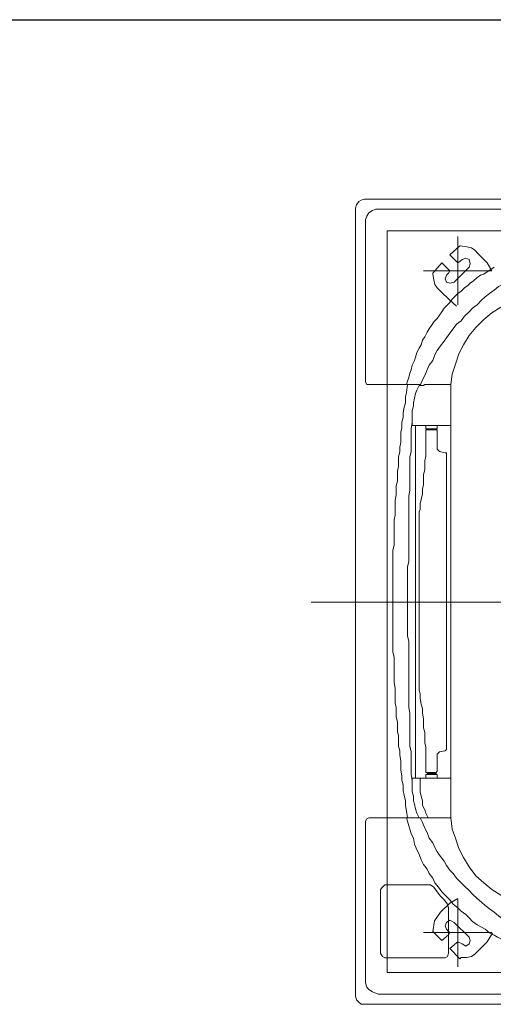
# Model space of a CAD drawing. Header units: inches. Extents: x 110711 to 158499, y 12149 to 19253.
# Tile 37 of 46: x 124629 to 124637, y 17579 to 17595. Entities that reach past the tile are written whole.
import ezdxf

# ---------------------------------------------------------------- set-up
doc = ezdxf.new("R2010")
doc.units = ezdxf.units.IN
doc.header["$MEASUREMENT"] = 0
doc.layers.add('L1', color=5, linetype='Continuous', lineweight=20)
doc.layers.add('PP-HVAC', color=7, linetype='Continuous', lineweight=25)
doc.layers.add('PP-HVAC CASSETTE', color=5, linetype='Continuous')
doc.layers.add('PP-HVAC- CASSETTE', color=5, linetype='Continuous')
doc.styles.get("Standard").update_dxf_attribs({"font": 'romans.shx', "height": 6})

# ---------------------------------------------------------------- blocks, each defined once
blk = doc.blocks.new('cassette')
at = {"layer": 'L1', "color": 7, "lineweight": 9, "ltscale": 0.07}
blk.add_line((4490.5414, 583.9537), (4490.5414, 585.0077), dxfattribs=at)
at = {"layer": 'L1', "color": 7, "lineweight": 9}
blk.add_line((4491.0035, 584.9287), (4491.0035, 584.7396), dxfattribs=at)
at = {"layer": 'L1', "lineweight": 9}
for points in [[(4490.0768, 584.9554), (4490.0728, 584.9541), (4490.0687, 584.9514), (4490.0674, 584.9487), (4490.0661, 584.9447)], [(4491.0061, 584.9554), (4490.0768, 584.9554)], [(4491.0155, 584.9447), (4491.0155, 584.9487), (4491.0128, 584.9514), (4491.0101, 584.9541), (4491.0061, 584.9554)], [(4490.0661, 584.0154), (4490.0661, 584.9447)], [(4491.0155, 584.0154), (4491.0155, 584.9447)], [(4490.294, 584.8952), (4490.2993, 584.8965), (4490.3061, 584.8965), (4490.3114, 584.8979), (4490.3181, 584.8992), (4490.3235, 584.8992), (4490.3289, 584.9005), (4490.3356, 584.9005), (4490.3409, 584.9019), (4490.3463, 584.9019), (4490.353, 584.9019), (4490.3584, 584.9032), (4490.3637, 584.9032), (4490.3704, 584.9046), (4490.3758, 584.9046), (4490.3812, 584.9046), (4490.3865, 584.9059), (4490.3919, 584.9059), (4490.3986, 584.9059), (4490.404, 584.9072), (4490.4093, 584.9072), (4490.4147, 584.9072), (4490.4214, 584.9086), (4490.4268, 584.9086), (4490.4321, 584.9086), (4490.4388, 584.9086), (4490.4442, 584.9099), (4490.4496, 584.9099), (4490.4563, 584.9099), (4490.4616, 584.9099), (4490.4683, 584.9099), (4490.4737, 584.9099), (4490.4804, 584.9113)], [(4490.4804, 584.9113), (4490.4885, 584.9113), (4490.4952, 584.9113), (4490.5032, 584.9113), (4490.5099, 584.9113), (4490.518, 584.9113), (4490.5247, 584.9113), (4490.5327, 584.9113), (4490.5408, 584.9113), (4490.5408, 584.9113)], [(4490.5408, 584.9113), (4490.5475, 584.9113), (4490.5555, 584.9113), (4490.5636, 584.9113), (4490.5703, 584.9113), (4490.577, 584.9113), (4490.585, 584.9113), (4490.5931, 584.9113), (4490.5998, 584.9113)], [(4490.5998, 584.9113), (4490.6065, 584.9099), (4490.6119, 584.9099), (4490.6186, 584.9099), (4490.6239, 584.9099), (4490.6306, 584.9099), (4490.636, 584.9099), (4490.6427, 584.9086), (4490.6481, 584.9086), (4490.6534, 584.9086), (4490.6601, 584.9086), (4490.6655, 584.9072), (4490.6709, 584.9072), (4490.6762, 584.9072), (4490.6829, 584.9059), (4490.6883, 584.9059), (4490.6937, 584.9059), (4490.699, 584.9046), (4490.7057, 584.9046), (4490.7111, 584.9046), (4490.7165, 584.9032), (4490.7218, 584.9032), (4490.7285, 584.9019), (4490.7339, 584.9019), (4490.7393, 584.9019), (4490.746, 584.9005), (4490.7513, 584.9005), (4490.7567, 584.8992), (4490.7634, 584.8992), (4490.7688, 584.8979), (4490.7755, 584.8965), (4490.7809, 584.8965), (4490.7876, 584.8952)], [(4490.2283, 584.8737), (4490.2323, 584.8764), (4490.2377, 584.8777), (4490.2417, 584.8804), (4490.247, 584.8831), (4490.2524, 584.8844), (4490.2564, 584.8858), (4490.2618, 584.8885), (4490.2672, 584.8898)], [(4490.2672, 584.8898), (4490.2712, 584.8912), (4490.2765, 584.8925), (4490.2806, 584.8938), (4490.2846, 584.8952)], [(4490.2846, 584.8938), (4490.294, 584.8952)], [(4490.3289, 584.8885), (4490.3369, 584.8898), (4490.3436, 584.8898), (4490.3503, 584.8898), (4490.357, 584.8898), (4490.3637, 584.8898), (4490.3704, 584.8912), (4490.3771, 584.8912), (4490.3838, 584.8912), (4490.3892, 584.8912), (4490.3959, 584.8912), (4490.4026, 584.8912), (4490.4093, 584.8912), (4490.416, 584.8925), (4490.4227, 584.8925), (4490.4281, 584.8925), (4490.4348, 584.8925), (4490.4415, 584.8925), (4490.4482, 584.8925), (4490.4536, 584.8925), (4490.4603, 584.8925), (4490.467, 584.8925), (4490.4737, 584.8925), (4490.4804, 584.8925), (4490.4871, 584.8925), (4490.4938, 584.8925), (4490.4992, 584.8938), (4490.5059, 584.8938), (4490.5126, 584.8938), (4490.5193, 584.8938), (4490.526, 584.8938), (4490.5341, 584.8938), (4490.5408, 584.8938), (4490.5475, 584.8938), (4490.5542, 584.8938), (4490.5609, 584.8938), (4490.5676, 584.8938), (4490.5743, 584.8938), (4490.581, 584.8938), (4490.5877, 584.8925), (4490.5944, 584.8925), (4490.6011, 584.8925), (4490.6078, 584.8925), (4490.6132, 584.8925), (4490.6199, 584.8925), (4490.6266, 584.8925), (4490.6333, 584.8925), (4490.64, 584.8925), (4490.6454, 584.8925), (4490.6521, 584.8925), (4490.6588, 584.8925), (4490.6655, 584.8925), (4490.6722, 584.8912), (4490.6776, 584.8912), (4490.6843, 584.8912), (4490.691, 584.8912), (4490.6977, 584.8912), (4490.7044, 584.8912), (4490.7111, 584.8912), (4490.7178, 584.8898), (4490.7245, 584.8898), (4490.7312, 584.8898), (4490.7379, 584.8898), (4490.7446, 584.8898), (4490.7513, 584.8885)], [(4490.7876, 584.8952), (4490.7956, 584.8938)], [(4490.7956, 584.8952), (4490.7996, 584.8938), (4490.805, 584.8925), (4490.809, 584.8912), (4490.8144, 584.8898)], [(4490.8144, 584.8898), (4490.8197, 584.8871), (4490.8265, 584.8858), (4490.8332, 584.8831), (4490.8385, 584.8804), (4490.8452, 584.8777), (4490.8506, 584.8751), (4490.856, 584.871), (4490.8613, 584.8684), (4490.8667, 584.8643), (4490.8721, 584.8616), (4490.8774, 584.8576), (4490.8828, 584.8536), (4490.8868, 584.8496), (4490.8922, 584.8442), (4490.8975, 584.8402), (4490.9016, 584.8348)], [(4490.1988, 584.8214), (4490.2041, 584.8268), (4490.2095, 584.8308), (4490.2135, 584.8362), (4490.2189, 584.8402), (4490.2242, 584.8442), (4490.2296, 584.8482), (4490.2336, 584.8509), (4490.239, 584.8549), (4490.2444, 584.859), (4490.2497, 584.8616), (4490.2564, 584.8643), (4490.2618, 584.8684), (4490.2672, 584.871), (4490.2739, 584.8737), (4490.2792, 584.8764), (4490.2859, 584.8791)], [(4490.2859, 584.8804), (4490.2913, 584.8831), (4490.2953, 584.8844), (4490.3007, 584.8858), (4490.3061, 584.8871), (4490.3101, 584.8871), (4490.3154, 584.8885), (4490.3208, 584.8885), (4490.3262, 584.8885), (4490.3329, 584.8885)], [(4490.3329, 584.8429), (4490.3329, 584.8885)], [(4490.3329, 584.8844), (4490.7487, 584.8844)], [(4490.7487, 584.8885), (4490.754, 584.8885), (4490.7594, 584.8885), (4490.7648, 584.8885), (4490.7701, 584.8871), (4490.7755, 584.8871), (4490.7795, 584.8858), (4490.7849, 584.8844), (4490.7902, 584.8831), (4490.7956, 584.8804)], [(4490.7487, 584.8429), (4490.7487, 584.8885)], [(4490.7487, 584.8791), (4490.754, 584.8791), (4490.7594, 584.8791), (4490.7648, 584.8791), (4490.7701, 584.8777), (4490.7755, 584.8764), (4490.7809, 584.8764), (4490.7862, 584.8737), (4490.7902, 584.8724), (4490.7956, 584.8697)], [(4490.7956, 584.8804), (4490.7956, 584.8804)], [(4490.7956, 584.8804), (4490.7956, 584.8791)], [(4490.7956, 584.8791), (4490.7956, 584.8777)], [(4490.7956, 584.8791), (4490.801, 584.8764), (4490.8077, 584.8737), (4490.813, 584.871), (4490.8197, 584.8684), (4490.8251, 584.8643), (4490.8305, 584.8616), (4490.8358, 584.859), (4490.8412, 584.8549), (4490.8466, 584.8509), (4490.8519, 584.8482), (4490.8573, 584.8442), (4490.8613, 584.8402), (4490.8667, 584.8362), (4490.8721, 584.8308), (4490.8761, 584.8268), (4490.8814, 584.8214)], [(4490.7956, 584.8791), (4490.7956, 584.8777)], [(4490.1464, 584.7919), (4490.1491, 584.7959), (4490.1518, 584.7999), (4490.1545, 584.804), (4490.1558, 584.808), (4490.1585, 584.812), (4490.1625, 584.816), (4490.1652, 584.8201), (4490.1679, 584.8227), (4490.1706, 584.8268), (4490.1746, 584.8308), (4490.1773, 584.8348), (4490.18, 584.8375), (4490.184, 584.8415), (4490.188, 584.8442), (4490.1907, 584.8469), (4490.1947, 584.8509), (4490.1988, 584.8536), (4490.2028, 584.8563), (4490.2068, 584.859), (4490.2108, 584.863), (4490.2149, 584.8657), (4490.2189, 584.8684), (4490.2229, 584.871), (4490.2283, 584.8737)], [(4490.7956, 584.8777), (4490.7956, 584.8751), (4490.7956, 584.8751), (4490.7956, 584.8737)], [(4490.7956, 584.8737), (4490.7956, 584.8737)], [(4490.7956, 584.8737), (4490.7956, 584.8429)], [(4490.2377, 584.8281), (4490.2484, 584.8335)], [(4490.2484, 584.8335), (4490.2605, 584.8375)], [(4490.2605, 584.8375), (4490.2725, 584.8415)], [(4490.2725, 584.8415), (4490.2846, 584.8429)], [(4490.2846, 584.8429), (4490.2967, 584.8429)], [(4490.7835, 584.8429), (4490.2967, 584.8429)], [(4490.7835, 584.8429), (4490.7956, 584.8429), (4490.809, 584.8415), (4490.8197, 584.8375), (4490.8318, 584.8335), (4490.8426, 584.8281), (4490.8533, 584.8214), (4490.864, 584.8134), (4490.8721, 584.804), (4490.8801, 584.7946), (4490.8868, 584.7839), (4490.8922, 584.7731), (4490.8975, 584.7611), (4490.9002, 584.749), (4490.9029, 584.7369), (4490.9029, 584.7235)], [(4490.9016, 584.8348), (4490.9056, 584.8308), (4490.9096, 584.8254), (4490.9136, 584.8214), (4490.9177, 584.8174), (4490.9217, 584.812), (4490.9244, 584.8067), (4490.927, 584.8026), (4490.9311, 584.7973), (4490.9338, 584.7919), (4490.9364, 584.7879), (4490.9391, 584.7825), (4490.9405, 584.7771), (4490.9431, 584.7718), (4490.9458, 584.7664), (4490.9472, 584.7597), (4490.9498, 584.7543)], [(4490.1424, 584.7356), (4490.1451, 584.7423), (4490.1478, 584.7476), (4490.1505, 584.7543), (4490.1532, 584.7597), (4490.1558, 584.7651), (4490.1599, 584.7704), (4490.1625, 584.7758), (4490.1666, 584.7812), (4490.1692, 584.7865), (4490.1733, 584.7919), (4490.1773, 584.7973), (4490.1813, 584.8026), (4490.1853, 584.8067), (4490.1907, 584.812), (4490.1947, 584.8174), (4490.1988, 584.8214)], [(4490.2175, 584.8134), (4490.2269, 584.8214)], [(4490.2269, 584.8214), (4490.2377, 584.8281)], [(4490.8814, 584.8214), (4490.8855, 584.8174), (4490.8908, 584.812), (4490.8949, 584.8067), (4490.8989, 584.8026), (4490.9029, 584.7973), (4490.9069, 584.7919), (4490.911, 584.7865), (4490.915, 584.7812), (4490.9177, 584.7758), (4490.9217, 584.7704), (4490.9244, 584.7651), (4490.927, 584.7597), (4490.9297, 584.7543), (4490.9338, 584.7476), (4490.9364, 584.7423), (4490.9391, 584.7356)], [(4490.2081, 584.804), (4490.2175, 584.8134)], [(4490.2001, 584.7946), (4490.2081, 584.804)], [(4490.8989, 584.8026), (4490.8989, 584.8026)], [(4490.9002, 584.8013), (4490.9002, 584.7999)], [(4490.1934, 584.7839), (4490.2001, 584.7946)]]:
    blk.add_lwpolyline(points, dxfattribs=at)
at = {"layer": 'L1', "color": 7, "lineweight": 9}
for points in [[(4490.078, 584.9314), (4490.0794, 584.9354), (4490.0821, 584.9394)], [(4490.0821, 584.9394), (4490.0861, 584.9421), (4490.0901, 584.9435)], [(4490.0928, 584.9435), (4490.0901, 584.9435)], [(4490.0928, 584.9435), (4490.2819, 584.9435)], [(4490.2819, 584.9435), (4490.2819, 584.9435), (4490.2846, 584.9421), (4490.2846, 584.9394), (4490.2846, 584.9394)], [(4490.2846, 584.9381), (4490.2846, 584.9394)], [(4490.2846, 584.8791), (4490.2846, 584.9381)], [(4490.7956, 584.9394), (4490.7956, 584.9394), (4490.7969, 584.9421), (4490.7996, 584.9435)], [(4490.7956, 584.9381), (4490.7956, 584.9394)], [(4490.7956, 584.8791), (4490.7956, 584.9381)], [(4490.9874, 584.9435), (4490.7996, 584.9435)], [(4490.9874, 584.9435), (4490.9901, 584.9435)], [(4490.9901, 584.9435), (4490.9955, 584.9421), (4490.9981, 584.9394)], [(4490.9981, 584.9394), (4491.0008, 584.9354), (4491.0022, 584.9314)], [(4490.078, 584.9287), (4490.078, 584.9314)], [(4490.078, 584.9287), (4490.078, 584.7396)], [(4491.0035, 584.9287), (4491.0022, 584.9314)], [(4490.2859, 584.8804), (4490.2859, 584.8804)], [(4490.2859, 584.8804), (4490.2859, 584.8791)], [(4490.2859, 584.8791), (4490.2859, 584.8777)], [(4490.2859, 584.8791), (4490.2859, 584.8777)], [(4490.2859, 584.8777), (4490.2859, 584.8777), (4490.2859, 584.8751), (4490.2846, 584.8737)], [(4490.2846, 584.8737), (4490.2846, 584.8737)], [(4490.2846, 584.8737), (4490.2846, 584.8429)]]:
    blk.add_lwpolyline(points, dxfattribs=at)
at = {"layer": 'L1', "color": 51, "lineweight": 9}
for points in [[(4490.8747, 584.9207), (4490.8774, 584.9233), (4490.8801, 584.926)], [(4490.8801, 584.926), (4490.9552, 584.926)], [(4490.9552, 584.926), (4490.9592, 584.9233), (4490.9606, 584.9207)], [(4490.8747, 584.867), (4490.8747, 584.9207)], [(4490.9606, 584.8496), (4490.9606, 584.9207)], [(4490.8774, 584.863), (4490.8747, 584.867)], [(4490.8774, 584.863), (4490.8828, 584.859), (4490.8882, 584.8549), (4490.8922, 584.8509), (4490.8975, 584.8469)], [(4490.9016, 584.8455), (4490.8975, 584.8469)], [(4490.9016, 584.8455), (4490.9552, 584.8455)], [(4490.9606, 584.8496), (4490.9592, 584.8469), (4490.9552, 584.8455)]]:
    blk.add_lwpolyline(points, dxfattribs=at)
at = {"layer": 'L1', "color": 7, "lineweight": 9, "ltscale": 0.07}
blk.add_lwpolyline([(4490.1036, 584.9179), (4490.9779, 584.9179), (4490.9779, 584.0436), (4490.1036, 584.0436)], close=True, dxfattribs=at)
at = {"layer": 'L1', "color": 3, "lineweight": 9}
for points in [[(4490.4321, 584.8791), (4490.4254, 584.8791), (4490.4201, 584.8777), (4490.4134, 584.8764), (4490.408, 584.8764), (4490.4026, 584.8751), (4490.3973, 584.8751), (4490.3906, 584.8751), (4490.3852, 584.8737), (4490.3798, 584.8737), (4490.3745, 584.8737), (4490.3691, 584.8724), (4490.3624, 584.8724), (4490.357, 584.8724), (4490.3517, 584.8724), (4490.345, 584.8724), (4490.3396, 584.8724), (4490.3382, 584.8724)], [(4490.4321, 584.8791), (4490.4348, 584.8804), (4490.4388, 584.8804), (4490.4429, 584.8804), (4490.4469, 584.8804)], [(4490.4469, 584.8804), (4490.5408, 584.8804)], [(4490.6347, 584.8804), (4490.5408, 584.8804)], [(4490.6347, 584.8804), (4490.6373, 584.8804), (4490.6414, 584.8804), (4490.6454, 584.8804), (4490.6494, 584.8791)], [(4490.742, 584.8724), (4490.742, 584.8724), (4490.7353, 584.8724), (4490.7299, 584.8724), (4490.7232, 584.8724), (4490.7178, 584.8724), (4490.7125, 584.8724), (4490.7071, 584.8737), (4490.7004, 584.8737), (4490.695, 584.8737), (4490.6896, 584.8751), (4490.6843, 584.8751), (4490.6789, 584.8751), (4490.6722, 584.8764), (4490.6668, 584.8764), (4490.6615, 584.8777), (4490.6548, 584.8791), (4490.6494, 584.8791)], [(4490.3329, 584.8724), (4490.3369, 584.8724)], [(4490.3369, 584.8724), (4490.3369, 584.859)], [(4490.3382, 584.871), (4490.3369, 584.871)], [(4490.3382, 584.8724), (4490.3382, 584.8684)], [(4490.3382, 584.871), (4490.3382, 584.8603)], [(4490.3382, 584.867), (4490.3382, 584.8684)], [(4490.3382, 584.8684), (4490.3382, 584.8684)], [(4490.3382, 584.8684), (4490.3382, 584.8684)], [(4490.3382, 584.8684), (4490.3382, 584.8684)], [(4490.3382, 584.8657), (4490.3382, 584.867)], [(4490.3382, 584.867), (4490.3382, 584.867)], [(4490.3382, 584.867), (4490.3382, 584.867)], [(4490.3382, 584.867), (4490.3382, 584.867)], [(4490.742, 584.8724), (4490.742, 584.8684)], [(4490.742, 584.8684), (4490.7433, 584.8684)], [(4490.742, 584.8684), (4490.742, 584.8684)], [(4490.742, 584.8684), (4490.742, 584.8684)], [(4490.742, 584.867), (4490.742, 584.8684)], [(4490.742, 584.8684), (4490.742, 584.8684)], [(4490.742, 584.867), (4490.742, 584.867)], [(4490.742, 584.867), (4490.742, 584.867)], [(4490.742, 584.8657), (4490.742, 584.867)], [(4490.742, 584.867), (4490.742, 584.867)], [(4490.7433, 584.871), (4490.7433, 584.8603)], [(4490.7433, 584.871), (4490.7446, 584.871)], [(4490.7446, 584.8724), (4490.7446, 584.859)], [(4490.7487, 584.8724), (4490.7446, 584.8724)], [(4490.3329, 584.859), (4490.3369, 584.859)], [(4490.3382, 584.8603), (4490.3369, 584.8603)], [(4490.3382, 584.8643), (4490.3382, 584.8657)], [(4490.3382, 584.8657), (4490.3382, 584.8657)], [(4490.3382, 584.8657), (4490.3382, 584.8657)], [(4490.3382, 584.8657), (4490.3382, 584.8657)], [(4490.3382, 584.863), (4490.3382, 584.8643)], [(4490.3382, 584.8643), (4490.3382, 584.8643)], [(4490.3382, 584.863), (4490.3382, 584.863)], [(4490.3382, 584.863), (4490.3382, 584.863)], [(4490.3382, 584.863), (4490.3382, 584.8603)], [(4490.3382, 584.863), (4490.3382, 584.863)], [(4490.3382, 584.863), (4490.3382, 584.863)], [(4490.3382, 584.8603), (4490.3382, 584.8603)], [(4490.3382, 584.859), (4490.3382, 584.8603)], [(4490.361, 584.859), (4490.3382, 584.859)], [(4490.361, 584.859), (4490.3637, 584.8563)], [(4490.3651, 584.8496), (4490.3637, 584.8563)], [(4490.7165, 584.8496), (4490.7178, 584.8563)], [(4490.7178, 584.8563), (4490.7205, 584.859)], [(4490.7205, 584.859), (4490.7406, 584.859)], [(4490.742, 584.8603), (4490.7406, 584.859)], [(4490.742, 584.8657), (4490.742, 584.8657)], [(4490.742, 584.8643), (4490.742, 584.8657)], [(4490.742, 584.8657), (4490.742, 584.8657)], [(4490.742, 584.8657), (4490.742, 584.8657)], [(4490.742, 584.8643), (4490.742, 584.8643)], [(4490.742, 584.863), (4490.742, 584.8643)], [(4490.742, 584.863), (4490.742, 584.863)], [(4490.742, 584.863), (4490.742, 584.863)], [(4490.742, 584.863), (4490.742, 584.863)], [(4490.742, 584.863), (4490.742, 584.863)], [(4490.742, 584.863), (4490.7433, 584.863)], [(4490.742, 584.863), (4490.742, 584.8603)], [(4490.742, 584.8603), (4490.742, 584.8603)], [(4490.742, 584.8603), (4490.742, 584.8603)], [(4490.7433, 584.8603), (4490.7446, 584.8603)], [(4490.7487, 584.859), (4490.7446, 584.859)], [(4490.3651, 584.8482), (4490.3651, 584.8496)], [(4490.3651, 584.8482), (4490.5408, 584.8482)], [(4490.7151, 584.8482), (4490.5408, 584.8482)], [(4490.7165, 584.8496), (4490.7151, 584.8482)]]:
    blk.add_lwpolyline(points, dxfattribs=at)
at = {"layer": 'L1', "color": 7, "lineweight": 9, "ltscale": 0.07}
for points in [[(4490.1505, 584.875), (4490.1505, 584.7945)], [(4490.931, 584.875), (4490.931, 584.7945)], [(4490.1103, 584.8348), (4490.1908, 584.8348)], [(4490.8921, 584.8348), (4490.9712, 584.8348)]]:
    blk.add_lwpolyline(points, dxfattribs=at)
at = {"layer": 'L1', "color": 1, "lineweight": 9}
for points in [[(4490.1412, 584.8535), (4490.1532, 584.8643)], [(4490.1532, 584.8643), (4490.1546, 584.8643)], [(4490.1747, 584.8549), (4490.1707, 584.8589), (4490.1666, 584.8616), (4490.1613, 584.8629), (4490.1546, 584.8643), (4490.1546, 584.8643)], [(4490.1747, 584.8549), (4490.1854, 584.8441)], [(4490.9069, 584.8549), (4490.8961, 584.8441)], [(4490.9297, 584.8643), (4490.9169, 584.8623), (4490.9069, 584.8549)], [(4490.9297, 584.8643), (4490.9404, 584.8535)], [(4490.121, 584.8321), (4490.1318, 584.8441)], [(4490.1318, 584.8441), (4490.1398, 584.8361)], [(4490.1412, 584.8535), (4490.1492, 584.8455)], [(4490.1492, 584.8455), (4490.1505, 584.8441), (4490.1532, 584.8455)], [(4490.1532, 584.8455), (4490.1559, 584.8482)], [(4490.164, 584.8388), (4490.1653, 584.8441), (4490.164, 584.8482), (4490.1599, 584.8495), (4490.1559, 584.8482)], [(4490.1921, 584.8361), (4490.1854, 584.8441)], [(4490.8908, 584.8348), (4490.8961, 584.8441)], [(4490.927, 584.8482), (4490.923, 584.8495), (4490.9189, 584.8482), (4490.9163, 584.8441), (4490.9189, 584.8388)], [(4490.927, 584.8482), (4490.9297, 584.8455)], [(4490.9297, 584.8455), (4490.931, 584.8441), (4490.9337, 584.8455)], [(4490.9404, 584.8535), (4490.9337, 584.8455)], [(4490.9498, 584.8441), (4490.9431, 584.8361)], [(4490.9498, 584.8441), (4490.9618, 584.8321)], [(4490.121, 584.832), (4490.121, 584.832), (4490.1224, 584.824), (4490.1237, 584.8187), (4490.1264, 584.8146), (4490.1304, 584.8106)], [(4490.1371, 584.8294), (4490.1398, 584.8321)], [(4490.1398, 584.8321), (4490.1412, 584.8348), (4490.1398, 584.8361)], [(4490.1465, 584.8213), (4490.164, 584.8388)], [(4490.9189, 584.8388), (4490.9364, 584.8213)], [(4490.9431, 584.8361), (4490.9417, 584.8348), (4490.9444, 584.8294)], [(4490.9618, 584.8321), (4490.9605, 584.8307)], [(4490.1371, 584.8294), (4490.1358, 584.8254), (4490.1371, 584.8213), (4490.1425, 584.82), (4490.1465, 584.8213)], [(4490.9364, 584.8213), (4490.9404, 584.82), (4490.9444, 584.8213), (4490.9471, 584.8254), (4490.9444, 584.8294)], [(4490.9525, 584.8106), (4490.9565, 584.8146), (4490.9592, 584.8187), (4490.9605, 584.824), (4490.9605, 584.8307), (4490.9605, 584.8307)], [(4490.1304, 584.8106), (4490.1412, 584.7999)], [(4490.9525, 584.8106), (4490.9417, 584.7999)], [(4490.1505, 584.7945), (4490.1412, 584.7999)], [(4490.9318, 584.7937), (4490.9417, 584.7999)]]:
    blk.add_lwpolyline(points, dxfattribs=at)
blk = doc.blocks.new('I06T')
at = {"layer": 'L1', "xscale": 1000.200035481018, "yscale": 1000.200035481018, "zscale": 1000.200035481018, "rotation": 270}
blk.add_blockref('cassette', (-584597.8, 4491452.1), dxfattribs=at)
blk = doc.blocks.new('A$C43ED6433')
at = {"layer": 'PP-HVAC- CASSETTE', "xscale": 0.8843508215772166, "yscale": 0.8843508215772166, "zscale": 0.8843508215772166, "rotation": 180}
blk.add_blockref('I06T', (-2527.1, 10998.3), dxfattribs=at)

msp = doc.modelspace()

# ---------------------------------------------------------------- linework, layer by layer
at = {"layer": 'PP-HVAC', "linetype": 'Continuous', "ltscale": 10}
msp.add_line((124496.274, 17595.47), (124662.909, 17595.47), dxfattribs=at)

# ---------------------------------------------------------------- texts
at = {"layer": 'PP-HVAC', "linetype": 'Continuous', "ltscale": 10, "insert": (124523.45, 17590.264), "char_height": 6.3082, "width": 442.57216, "attachment_point": 1, "bg_fill": 2}
msp.add_mtext('\\pi6.1079;{\\fCentury Gothic|b1|i0|c0|p34;CASSETTE AC }', dxfattribs=at)

# ---------------------------------------------------------------- next in the draw order: texts
at = {"layer": 'PP-HVAC', "linetype": 'Continuous', "ltscale": 10, "insert": (124497.975, 17588.866), "char_height": 6.3082, "width": 442.57216, "attachment_point": 1, "bg_fill": 2}
msp.add_mtext('\\pi6.1079;{\\fCentury Gothic|b1|i0|c0|p34;0.4}', dxfattribs=at)

# ---------------------------------------------------------------- next in the draw order: block references
at = {"layer": 'PP-HVAC CASSETTE', "xscale": -0.01571697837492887, "yscale": 0.01571697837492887, "zscale": 0.01571697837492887, "rotation": 180}
msp.add_blockref('A$C43ED6433', (124681.106, 17758.608), dxfattribs=at)

doc.saveas('drawing.dxf')
